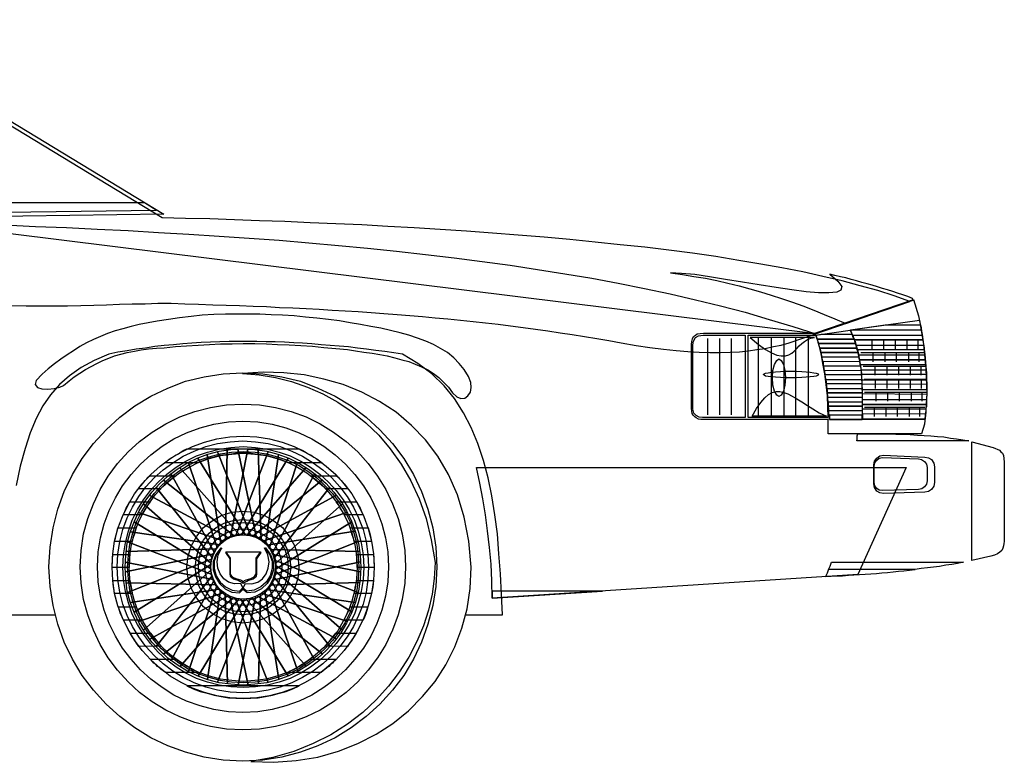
# Model space of a CAD drawing. Extents: x 638 to 1207, y 80 to 235.
# Tile 3 of 3: x 1010 to 1207, y 80 to 229. Entities that reach past the tile are written whole.
import ezdxf

# ---------------------------------------------------------------- set-up
doc = ezdxf.new("R2010")
doc.units = 0
doc.header["$LTSCALE"] = 25
doc.header["$MEASUREMENT"] = 0
doc.layers.add('2', color=7, linetype='CONTINUOUS')
doc.layers.add('7', color=7, linetype='CONTINUOUS')

msp = doc.modelspace()

# ---------------------------------------------------------------- linework, layer by layer
at = {"layer": '2', "linetype": 'CONTINUOUS'}
for points in [[(1169.82, 165.24), (1169.75, 165.46), (1169.67, 165.69), (1169.6, 165.91), (1169.52, 166.06), (1170.57, 166.21), (1176.78, 166.21), (1176.86, 165.99), (1177.01, 165.76), (1177.08, 165.46), (1177.15, 165.24), (1169.82, 165.24)], [(1147.74, 165.39), (1147.74, 150.05)], [(1150.21, 165.39), (1150.21, 150.05)], [(1152.54, 165.39), (1152.54, 150.05)], [(1156.35, 165.54), (1158, 164.19), (1159.42, 163.14), (1160.62, 162.47), (1161.67, 162.02), (1162.56, 161.87), (1163.39, 161.87), (1164.06, 162.09), (1164.66, 162.4), (1165.18, 162.84), (1165.71, 163.37), (1166.15, 163.89), (1166.68, 164.34), (1167.2, 164.79), (1167.8, 165.16), (1168.48, 165.46), (1169.22, 165.54), (1156.35, 165.54)], [(1170.05, 164.34), (1169.97, 164.56), (1169.97, 164.79), (1169.9, 165.01), (1169.82, 165.24), (1177.15, 165.24), (1177.23, 165.01), (1177.31, 164.79), (1177.38, 164.56), (1177.46, 164.34), (1170.05, 164.34)], [(1170.35, 163.44), (1170.27, 163.67), (1170.2, 163.89), (1170.12, 164.12), (1170.05, 164.34), (1177.46, 164.34), (1177.53, 164.12), (1177.61, 163.89), (1177.68, 163.67), (1177.76, 163.44), (1170.35, 163.44)], [(1170.57, 162.54), (1170.5, 162.77), (1170.5, 162.99), (1170.42, 163.22), (1170.35, 163.44), (1177.76, 163.44), (1177.83, 163.22), (1177.91, 162.99), (1177.91, 162.77), (1177.98, 162.54), (1170.57, 162.54)], [(1170.72, 161.64), (1170.72, 161.87), (1170.65, 162.09), (1170.65, 162.32), (1170.57, 162.54), (1177.98, 162.54), (1178.05, 162.32), (1178.05, 162.09), (1178.13, 161.87), (1178.13, 161.64), (1170.72, 161.64)], [(1162.11, 161.27), (1162.56, 160.97), (1163.01, 160.15), (1163.31, 158.95), (1163.39, 157.53), (1163.31, 156.03), (1163.01, 154.83), (1162.56, 154.01), (1162.11, 153.71), (1161.67, 154.01), (1161.22, 154.83), (1160.91, 156.03), (1160.84, 157.53), (1160.91, 158.95), (1161.22, 160.15), (1161.67, 160.97), (1162.11, 161.27)], [(1171.09, 159.85), (1171.02, 160.15), (1171.02, 160.37), (1171.02, 160.6), (1170.94, 160.82), (1178.35, 160.75), (1178.35, 160.52), (1178.43, 160.3), (1178.43, 160.07), (1178.43, 159.85), (1171.09, 159.85)], [(1164.51, 158.8), (1165.63, 158.8), (1166.68, 158.73), (1167.58, 158.65), (1168.4, 158.58), (1169.07, 158.5), (1169.6, 158.43), (1169.97, 158.28), (1170.05, 158.13), (1169.97, 157.98), (1169.6, 157.83), (1169.07, 157.75), (1168.4, 157.68), (1167.58, 157.6), (1166.68, 157.53), (1165.63, 157.46), (1164.51, 157.46), (1163.39, 157.46), (1162.41, 157.53), (1161.44, 157.6), (1160.62, 157.68), (1159.94, 157.75), (1159.42, 157.83), (1159.12, 157.98), (1158.97, 158.13), (1159.12, 158.28), (1159.42, 158.43), (1159.94, 158.5), (1160.62, 158.58), (1161.44, 158.65), (1162.41, 158.73), (1163.39, 158.8), (1164.51, 158.8)], [(1171.39, 158.05), (1171.39, 158.28), (1171.32, 158.5), (1171.32, 158.73), (1171.24, 159.03), (1178.58, 158.95), (1178.58, 158.73), (1178.65, 158.5), (1178.65, 158.28), (1178.65, 158.05), (1171.39, 158.05)], [(1156.73, 149.82), (1157.62, 151.32), (1158.45, 152.51), (1159.27, 153.49), (1160.02, 154.16), (1160.77, 154.54), (1161.52, 154.76), (1162.26, 154.76), (1163.09, 154.54), (1163.91, 154.24), (1164.73, 153.79), (1165.71, 153.26), (1166.68, 152.66), (1167.8, 151.92), (1168.92, 151.24), (1170.2, 150.49), (1171.62, 149.82), (1156.73, 149.82)]]:
    msp.add_lwpolyline(points, dxfattribs=at)
at = {"layer": '7', "linetype": 'CONTINUOUS'}
for points in [[(974.42, 229.3), (1038.7, 190.31)], [(1008.17, 171.97), (1011.09, 171.9), (1013.93, 171.9), (1016.7, 171.9), (1019.39, 171.9), (1022.02, 171.97), (1024.63, 172.05), (1027.18, 172.12), (1029.8, 172.27), (1032.34, 172.35), (1034.96, 172.35), (1037.5, 172.42), (1040.2, 172.42), (1042.89, 172.35), (1045.66, 172.27), (1048.51, 172.12), (1051.2, 172.05), (1053.9, 171.97), (1056.59, 171.82), (1059.28, 171.75), (1061.9, 171.6), (1064.6, 171.53), (1067.22, 171.38), (1069.84, 171.23), (1072.46, 171.08), (1075.07, 170.92), (1077.7, 170.78), (1080.31, 170.55), (1082.86, 170.4), (1085.48, 170.18), (1088.02, 169.95), (1090.57, 169.8), (1093.11, 169.51), (1095.66, 169.28), (1098.2, 169.05), (1100.75, 168.75), (1103.21, 168.53), (1105.76, 168.23), (1108.23, 167.93), (1110.77, 167.56), (1113.24, 167.26), (1115.71, 166.88), (1118.18, 166.51), (1120.65, 166.14), (1123.12, 165.76), (1125.59, 165.39), (1127.99, 164.94), (1130.46, 164.49), (1133.45, 163.97), (1136.22, 163.59), (1138.91, 163.22), (1141.46, 162.99), (1143.85, 162.77), (1146.1, 162.62), (1148.27, 162.54), (1150.36, 162.54), (1152.31, 162.62), (1154.18, 162.69), (1155.98, 162.92), (1157.7, 163.14), (1159.34, 163.37), (1160.99, 163.74), (1162.56, 164.04), (1164.13, 164.49), (1188.38, 172.8), (1185.24, 173.92), (1181.95, 174.97), (1178.43, 175.94), (1174.76, 176.91), (1170.94, 177.81), (1166.9, 178.71), (1162.71, 179.53), (1158.45, 180.28), (1154.03, 181.03), (1149.47, 181.78), (1144.75, 182.45), (1140.04, 183.05), (1135.17, 183.65), (1130.23, 184.17), (1125.22, 184.7), (1120.13, 185.22), (1114.97, 185.67), (1109.8, 186.12), (1104.64, 186.49), (1099.4, 186.87), (1094.16, 187.24), (1088.92, 187.54), (1083.61, 187.84), (1078.44, 188.14), (1073.2, 188.36), (1068.04, 188.59), (1062.95, 188.81), (1057.86, 188.96), (1052.85, 189.19), (1047.91, 189.34), (1043.04, 189.41), (1038.33, 189.56), (978.16, 226.08)], [(989.23, 192.55), (989.53, 192.33), (989.91, 192.03), (990.21, 191.81), (990.58, 191.58), (990.88, 191.28), (991.18, 191.06), (991.56, 190.76), (991.85, 190.53), (1037.13, 191.13), (1034.81, 192.55), (989.23, 192.55)], [(1038.7, 190.31), (991.48, 189.64)], [(1006.75, 188.14), (1012.96, 187.84), (1019.17, 187.62), (1025.31, 187.32), (1031.52, 187.01), (1037.65, 186.64), (1043.72, 186.27), (1049.78, 185.89), (1055.84, 185.52), (1061.83, 185.07), (1067.81, 184.55), (1073.73, 184.02), (1079.57, 183.5), (1085.4, 182.9), (1091.16, 182.23), (1096.93, 181.55), (1102.54, 180.8), (1108.15, 180.06), (1113.69, 179.23), (1119.16, 178.34), (1124.54, 177.44), (1129.86, 176.46), (1135.1, 175.42), (1140.26, 174.29), (1145.35, 173.1), (1150.36, 171.9), (1155.3, 170.63), (1160.17, 169.2), (1164.88, 167.78), (1169.52, 166.29), (987.96, 188.81)], [(1140.34, 178.56), (1142.73, 178.18), (1145.05, 177.81), (1147.37, 177.44), (1149.62, 176.99), (1151.86, 176.46), (1154.11, 175.94), (1156.28, 175.34), (1158.37, 174.74), (1160.54, 174.07), (1162.64, 173.4), (1164.81, 172.65), (1166.9, 171.9), (1169.07, 171.08), (1171.17, 170.18), (1173.34, 169.28), (1175.51, 168.38), (1189.06, 173.02), (1188.91, 173.4), (1187.93, 173.77), (1186.96, 174.14), (1185.91, 174.44), (1184.94, 174.82), (1183.89, 175.12), (1182.85, 175.42), (1181.87, 175.72), (1180.82, 176.09), (1179.78, 176.31), (1178.73, 176.61), (1177.68, 176.91), (1176.56, 177.21), (1175.51, 177.51), (1174.46, 177.74), (1173.34, 178.03), (1172.29, 178.26), (1173.94, 176.84), (1174.69, 175.79), (1174.54, 175.04), (1173.71, 174.67), (1172.14, 174.52), (1170.05, 174.52), (1167.58, 174.74), (1164.66, 175.12), (1161.52, 175.57), (1158.15, 176.16), (1154.78, 176.69), (1151.41, 177.21), (1148.19, 177.74), (1145.2, 178.18), (1142.58, 178.41), (1140.34, 178.56)], [(1147, 166.44), (1169.3, 166.44), (1189.13, 173.17), (1190.1, 169.88), (1190.85, 166.14), (1191.37, 162.17), (1191.68, 158.2), (1191.75, 154.39), (1191.6, 150.94), (1191.3, 148.18), (1190.7, 146.23), (1171.99, 146.23), (1171.99, 149.15), (1146.92, 149.15), (1146.4, 149.15), (1145.95, 149.22), (1145.5, 149.45), (1145.2, 149.67), (1144.9, 149.97), (1144.68, 150.35), (1144.6, 150.79), (1144.53, 151.32), (1144.53, 163.52), (1144.53, 164.19), (1144.6, 164.79), (1144.75, 165.31), (1144.97, 165.76), (1145.35, 166.06), (1145.72, 166.29), (1146.32, 166.36), (1147, 166.44)], [(1014.3, 158.2), (1013.11, 156.93), (1012.88, 156.11), (1013.33, 155.51), (1014.23, 155.29), (1015.43, 155.21), (1016.7, 155.36), (1017.82, 155.58), (1018.57, 155.96), (1019.69, 156.86), (1020.74, 157.68), (1021.87, 158.43), (1022.99, 159.18), (1024.11, 159.77), (1025.23, 160.37), (1026.43, 160.97), (1027.63, 161.42), (1028.82, 161.87), (1030.1, 162.25), (1031.37, 162.54), (1032.79, 162.84), (1034.14, 163.07), (1035.63, 163.29), (1037.21, 163.44), (1038.78, 163.52), (1041.02, 163.74), (1043.27, 163.89), (1045.59, 164.04), (1047.83, 164.19), (1050.08, 164.27), (1052.4, 164.27), (1054.64, 164.34), (1056.96, 164.34), (1059.28, 164.27), (1061.53, 164.19), (1063.85, 164.12), (1066.17, 163.97), (1068.49, 163.81), (1070.81, 163.59), (1073.2, 163.37), (1075.53, 163.14), (1077.17, 162.92), (1078.82, 162.62), (1080.46, 162.4), (1082.03, 162.17), (1083.53, 161.87), (1085.03, 161.5), (1086.45, 161.12), (1087.87, 160.75), (1089.14, 160.22), (1090.42, 159.7), (1091.69, 159.1), (1092.81, 158.35), (1093.86, 157.53), (1094.83, 156.63), (1095.81, 155.58), (1096.63, 154.46), (1097.45, 153.64), (1098.27, 153.34), (1099.1, 153.41), (1099.7, 153.86), (1100.22, 154.61), (1100.37, 155.51), (1100.29, 156.56), (1099.85, 157.75), (1098.95, 159.18), (1097.98, 160.37), (1096.85, 161.5), (1095.58, 162.54), (1094.23, 163.37), (1092.81, 164.19), (1091.24, 164.86), (1089.59, 165.46), (1087.87, 166.06), (1086.08, 166.51), (1084.2, 166.96), (1082.26, 167.41), (1080.24, 167.78), (1078.14, 168.16), (1076.05, 168.53), (1073.95, 168.9), (1071.71, 169.2), (1069.39, 169.43), (1067.14, 169.65), (1064.82, 169.88), (1062.5, 170.03), (1060.26, 170.1), (1057.94, 170.25), (1055.62, 170.25), (1053.3, 170.25), (1051.05, 170.25), (1048.73, 170.18), (1046.41, 170.03), (1044.17, 169.8), (1041.85, 169.51), (1039.6, 169.2), (1037.36, 168.83), (1035.56, 168.53), (1033.76, 168.16), (1032.12, 167.78), (1030.47, 167.33), (1028.9, 166.88), (1027.4, 166.36), (1025.98, 165.76), (1024.56, 165.16), (1023.21, 164.49), (1021.87, 163.74), (1020.59, 162.92), (1019.32, 162.09), (1018.05, 161.2), (1016.78, 160.3), (1015.5, 159.25), (1014.3, 158.2)], [(1176.48, 167.11), (1190.33, 169.05), (1191.08, 164.19), (1191.6, 159.25), (1191.75, 154.24), (1191.45, 149.22), (1178.88, 149.22), (1178.88, 152.37), (1178.88, 154.99), (1178.73, 157.38), (1178.58, 159.4), (1178.28, 161.35), (1177.83, 163.22), (1177.23, 165.09), (1176.48, 167.11)], [(1176.48, 167.03), (1176.48, 167.03), (1176.48, 167.11), (1176.48, 167.11), (1176.48, 167.11), (1183.44, 168.08), (1190.48, 168.08), (1190.55, 167.86), (1190.63, 167.56), (1190.63, 167.33), (1190.7, 167.03), (1176.48, 167.03)], [(1146.92, 166.06), (1155.3, 166.06), (1155.3, 149.52), (1146.77, 149.52), (1146.1, 149.6), (1145.5, 149.9), (1145.05, 150.42), (1144.82, 151.17), (1144.82, 164.12), (1144.97, 164.86), (1145.35, 165.54), (1145.95, 165.91), (1146.92, 166.06)], [(1155.9, 166.06), (1169.52, 166.06), (1170.05, 164.27), (1170.5, 162.4), (1170.87, 160.37), (1171.24, 158.28), (1171.54, 156.11), (1171.77, 153.86), (1171.84, 151.69), (1171.92, 149.52), (1155.9, 149.52), (1155.9, 166.06)], [(1176.41, 167.03), (1177.31, 164.94), (1177.91, 162.77), (1178.35, 160.6), (1178.65, 158.35), (1178.73, 156.11), (1178.8, 153.79), (1178.8, 151.47), (1178.8, 149.15), (1172.22, 149.15), (1172.07, 151.32), (1171.92, 153.56), (1171.69, 155.88), (1171.39, 158.05), (1171.02, 160.22), (1170.57, 162.32), (1170.12, 164.27), (1169.52, 166.06), (1176.41, 167.03)], [(1177.23, 165.09), (1177.15, 165.31), (1177.08, 165.54), (1176.93, 165.76), (1176.86, 166.06), (1190.85, 166.06), (1190.85, 165.84), (1190.93, 165.61), (1190.93, 165.39), (1191, 165.09), (1177.23, 165.09)], [(1099.25, 109.93), (1106.66, 109.93), (1106.43, 114.05), (1106.21, 118.16), (1105.91, 122.2), (1105.61, 126.17), (1105.09, 129.99), (1104.49, 133.81), (1103.74, 137.4), (1102.84, 140.92), (1101.72, 144.28), (1100.37, 147.5), (1098.8, 150.49), (1097, 153.34), (1094.91, 155.88), (1092.44, 158.28), (1089.67, 160.37), (1086.6, 162.25), (1084.81, 162.47), (1083.01, 162.77), (1081.21, 162.99), (1079.34, 163.22), (1077.55, 163.44), (1075.75, 163.67), (1073.88, 163.81), (1072.08, 163.97), (1070.29, 164.12), (1068.42, 164.27), (1066.54, 164.42), (1064.75, 164.49), (1062.88, 164.64), (1061, 164.71), (1059.21, 164.71), (1057.34, 164.79), (1055.47, 164.79), (1053.6, 164.79), (1051.8, 164.79), (1049.93, 164.71), (1048.06, 164.64), (1046.19, 164.56), (1044.32, 164.42), (1042.52, 164.27), (1040.65, 164.12), (1038.78, 163.97), (1036.91, 163.74), (1035.04, 163.44), (1033.17, 163.22), (1031.37, 162.92), (1029.5, 162.62), (1027.63, 162.25), (1024.71, 160.97), (1022.09, 159.55), (1019.77, 157.9), (1017.75, 156.11), (1015.95, 154.09), (1014.45, 151.84), (1013.11, 149.3), (1011.91, 146.45), (1010.86, 143.31), (1009.89, 139.79), (1009.07, 135.9)], [(1157.92, 165.54), (1157.92, 149.82)], [(1160.54, 165.54), (1160.54, 149.82)], [(1163.09, 165.54), (1163.09, 149.82)], [(1165.41, 165.54), (1165.41, 149.82)], [(1167.95, 165.54), (1167.95, 149.82)], [(1177.61, 165.09), (1190.93, 165.09)], [(1177.83, 163.07), (1177.76, 163.29), (1177.76, 163.59), (1177.68, 163.81), (1177.61, 164.04), (1191.15, 164.04), (1191.15, 163.81), (1191.23, 163.59), (1191.23, 163.37), (1191.23, 163.07), (1177.83, 163.07)], [(1180.75, 165.09), (1180.75, 163.22)], [(1183.07, 165.09), (1183.07, 163.22)], [(1185.39, 165.09), (1185.39, 163.22)], [(1187.78, 165.09), (1187.78, 163.22)], [(1189.96, 165.09), (1189.96, 163.22)], [(1178.28, 161.12), (1178.2, 161.35), (1178.2, 161.64), (1178.13, 161.87), (1178.05, 162.09), (1191.37, 162.09), (1191.37, 161.87), (1191.45, 161.64), (1191.45, 161.42), (1191.45, 161.12), (1178.28, 161.12)], [(1178.5, 162.54), (1191.15, 162.54)], [(1180.97, 162.54), (1180.97, 160.67)], [(1183.37, 162.54), (1183.37, 160.67)], [(1185.61, 162.54), (1185.61, 160.67)], [(1188.08, 162.54), (1188.08, 160.67)], [(1190.18, 162.54), (1190.18, 160.67)], [(1178.43, 160.07), (1178.43, 160.37), (1178.35, 160.6), (1178.35, 160.9), (1178.28, 161.12), (1191.45, 161.12), (1191.45, 160.9), (1191.52, 160.6), (1191.52, 160.37), (1191.52, 160.07), (1178.43, 160.07)], [(1054.57, 158.5), (1058.54, 158.28), (1062.35, 157.68), (1066.09, 156.78), (1069.61, 155.43), (1073.05, 153.79), (1076.27, 151.84), (1079.27, 149.6), (1082.03, 147.05), (1084.58, 144.28), (1086.83, 141.29), (1088.77, 138.07), (1090.42, 134.7), (1091.69, 131.11), (1092.66, 127.37), (1093.26, 123.55), (1093.49, 119.59), (1093.26, 115.62), (1092.66, 111.8), (1091.69, 108.06), (1090.42, 104.47), (1088.77, 101.03), (1086.83, 97.81), (1084.58, 94.82), (1082.03, 92.05), (1079.27, 89.58), (1076.27, 87.26), (1073.05, 85.31), (1069.61, 83.67), (1066.09, 82.39), (1062.35, 81.42), (1058.54, 80.82), (1054.57, 80.6), (1050.6, 80.82), (1046.79, 81.42), (1043.04, 82.39), (1039.53, 83.67), (1036.08, 85.31), (1032.87, 87.26), (1029.87, 89.58), (1027.1, 92.05), (1024.56, 94.82), (1022.31, 97.81), (1020.37, 101.03), (1018.72, 104.47), (1017.45, 108.06), (1016.48, 111.8), (1015.88, 115.62), (1015.65, 119.59), (1015.88, 123.55), (1016.48, 127.37), (1017.45, 131.11), (1018.72, 134.7), (1020.37, 138.07), (1022.31, 141.29), (1024.56, 144.28), (1027.1, 147.05), (1029.87, 149.6), (1032.87, 151.84), (1036.08, 153.79), (1039.53, 155.43), (1043.04, 156.78), (1046.79, 157.68), (1050.6, 158.28), (1054.57, 158.5)], [(1056.14, 80.52), (1060.78, 80.37), (1065.27, 80.75), (1069.61, 81.42), (1073.73, 82.62), (1077.62, 84.12), (1081.29, 85.99), (1084.66, 88.16), (1087.8, 90.7), (1090.57, 93.54), (1093.11, 96.61), (1095.28, 99.91), (1097.08, 103.5), (1098.5, 107.24), (1099.55, 111.13), (1100.15, 115.24), (1100.37, 119.51), (1099.92, 124.75), (1098.95, 129.54), (1097.6, 134.03), (1095.81, 138.07), (1093.64, 141.74), (1091.16, 145.03), (1088.4, 147.95), (1085.33, 150.57), (1081.96, 152.74), (1078.44, 154.61), (1074.7, 156.11), (1070.81, 157.23), (1066.84, 158.05), (1062.8, 158.5), (1058.61, 158.58), (1054.49, 158.35), (1057.79, 158.05), (1061.08, 157.53), (1064.3, 156.71), (1067.52, 155.58), (1070.59, 154.24), (1073.58, 152.59), (1076.5, 150.64), (1079.19, 148.47), (1081.81, 146), (1084.13, 143.24), (1086.3, 140.17), (1088.25, 136.8), (1089.89, 133.21), (1091.31, 129.24), (1092.36, 124.98), (1093.11, 120.41), (1092.96, 117.26), (1092.51, 114.12), (1091.77, 110.91), (1090.79, 107.76), (1089.44, 104.62), (1087.87, 101.48), (1085.93, 98.48), (1083.76, 95.64), (1081.29, 92.87), (1078.59, 90.33), (1075.53, 88.01), (1072.23, 85.91), (1068.64, 84.12), (1064.75, 82.54), (1060.56, 81.35), (1056.14, 80.52)], [(1178.65, 158.13), (1178.65, 158.43), (1178.65, 158.65), (1178.65, 158.88), (1178.58, 159.1), (1191.6, 159.1), (1191.6, 158.88), (1191.68, 158.65), (1191.68, 158.35), (1191.68, 158.13), (1178.65, 158.13)], [(1179.03, 159.85), (1191.52, 159.85)], [(1181.35, 159.85), (1181.35, 157.98)], [(1183.74, 159.85), (1183.74, 157.98)], [(1186.06, 159.85), (1186.06, 157.98)], [(1188.46, 159.85), (1188.46, 157.98)], [(1190.55, 159.85), (1190.55, 157.98)], [(1171.62, 156.26), (1171.62, 156.48), (1171.62, 156.71), (1171.54, 156.93), (1171.54, 157.16), (1178.73, 157.16), (1178.73, 156.93), (1178.73, 156.71), (1178.73, 156.48), (1178.73, 156.26), (1171.62, 156.26)], [(1178.8, 156.18), (1178.8, 156.41), (1178.8, 156.63), (1178.8, 156.86), (1178.73, 157.08), (1191.68, 157.08), (1191.68, 156.86), (1191.75, 156.63), (1191.75, 156.33), (1191.75, 156.11), (1178.8, 156.18)], [(1179.18, 157.23), (1191.6, 157.23)], [(1181.42, 157.23), (1181.42, 155.36)], [(1183.74, 157.23), (1183.74, 155.36)], [(1186.06, 157.23), (1186.06, 155.36)], [(1188.46, 157.23), (1188.46, 155.36)], [(1190.63, 157.23), (1190.63, 155.36)], [(1171.84, 154.46), (1171.84, 154.68), (1171.84, 154.91), (1171.77, 155.14), (1171.77, 155.36), (1178.8, 155.36), (1178.8, 155.14), (1178.8, 154.91), (1178.8, 154.68), (1178.8, 154.46), (1171.84, 154.46)], [(1171.92, 153.56), (1171.92, 153.79), (1171.92, 154.01), (1171.84, 154.24), (1171.84, 154.46), (1178.8, 154.46), (1178.8, 154.24), (1178.8, 154.01), (1178.8, 153.79), (1178.8, 153.56), (1171.92, 153.56)], [(1178.88, 154.24), (1178.88, 154.46), (1178.88, 154.68), (1178.88, 154.91), (1178.88, 155.14), (1191.75, 155.14), (1191.75, 154.91), (1191.75, 154.68), (1191.75, 154.39), (1191.75, 154.16), (1178.88, 154.24)], [(1179.25, 154.61), (1191.75, 154.61)], [(1181.57, 154.61), (1181.57, 152.81)], [(1183.89, 154.61), (1183.89, 152.81)], [(1186.21, 154.61), (1186.21, 152.81)], [(1188.61, 154.61), (1188.61, 152.81)], [(1190.78, 154.61), (1190.78, 152.81)], [(1054.57, 152.22), (1057.86, 152.07), (1061.08, 151.54), (1064.22, 150.72), (1067.22, 149.67), (1070.06, 148.25), (1072.76, 146.6), (1075.3, 144.73), (1077.62, 142.64), (1079.72, 140.32), (1081.59, 137.77), (1083.23, 135.08), (1084.58, 132.23), (1085.7, 129.24), (1086.53, 126.17), (1087.05, 122.88), (1087.2, 119.59), (1087.05, 116.29), (1086.53, 113), (1085.7, 109.93), (1084.58, 106.86), (1083.23, 104.02), (1081.59, 101.33), (1079.72, 98.86), (1077.62, 96.54), (1075.3, 94.37), (1072.76, 92.5), (1070.06, 90.85), (1067.22, 89.5), (1064.22, 88.38), (1061.08, 87.56), (1057.86, 87.03), (1054.57, 86.88), (1051.28, 87.03), (1048.06, 87.56), (1044.91, 88.38), (1041.92, 89.5), (1039.08, 90.85), (1036.38, 92.5), (1033.84, 94.37), (1031.52, 96.54), (1029.42, 98.86), (1027.55, 101.33), (1025.91, 104.02), (1024.56, 106.86), (1023.43, 109.93), (1022.61, 113), (1022.09, 116.29), (1021.94, 119.59), (1022.09, 122.88), (1022.61, 126.17), (1023.43, 129.24), (1024.56, 132.23), (1025.91, 135.08), (1027.55, 137.77), (1029.42, 140.32), (1031.52, 142.64), (1033.84, 144.73), (1036.38, 146.6), (1039.08, 148.25), (1041.92, 149.67), (1044.91, 150.72), (1048.06, 151.54), (1051.28, 152.07), (1054.57, 152.22)], [(1172.07, 151.77), (1172.07, 151.99), (1172.07, 152.22), (1172.07, 152.44), (1171.99, 152.66), (1178.8, 152.66), (1178.8, 152.44), (1178.8, 152.22), (1178.8, 151.99), (1178.8, 151.77), (1172.07, 151.77)], [(1178.88, 152.14), (1178.88, 152.44), (1178.88, 152.66), (1178.88, 152.89), (1178.88, 153.11), (1191.68, 153.11), (1191.68, 152.89), (1191.68, 152.66), (1191.68, 152.37), (1191.68, 152.14), (1178.88, 152.14)], [(1178.88, 151.24), (1178.88, 151.47), (1178.88, 151.69), (1178.88, 151.92), (1178.88, 152.14), (1191.68, 152.14), (1191.68, 151.92), (1191.68, 151.69), (1191.6, 151.39), (1191.6, 151.17), (1178.88, 151.24)], [(1172.14, 150.87), (1172.14, 151.09), (1172.14, 151.32), (1172.07, 151.54), (1172.07, 151.77), (1178.8, 151.77), (1178.8, 151.54), (1178.8, 151.32), (1178.8, 151.09), (1178.8, 150.87), (1172.14, 150.87)], [(1178.88, 150.27), (1178.88, 150.49), (1178.88, 150.72), (1178.88, 150.94), (1178.88, 151.24), (1191.6, 151.17), (1191.6, 150.94), (1191.6, 150.72), (1191.6, 150.42), (1191.52, 150.2), (1178.88, 150.27)], [(1178.88, 150.27), (1178.88, 149.97), (1178.88, 149.75), (1178.88, 149.52), (1178.88, 149.22), (1191.45, 149.22), (1191.45, 149.45), (1191.52, 149.75), (1191.52, 149.97), (1191.52, 150.2), (1178.88, 150.27)], [(1179.25, 151.62), (1191.37, 151.62)], [(1181.2, 151.62), (1181.2, 149.75)], [(1183.52, 151.62), (1183.52, 149.75)], [(1185.84, 151.62), (1185.84, 149.75)], [(1188.23, 151.62), (1188.23, 149.75)], [(1190.33, 151.62), (1190.33, 149.75)], [(1054.57, 148.77), (1057.56, 148.62), (1060.41, 148.18), (1063.18, 147.43), (1065.87, 146.45), (1068.42, 145.26), (1070.81, 143.76), (1073.05, 142.04), (1075.15, 140.17), (1077.02, 138.07), (1078.74, 135.83), (1080.24, 133.43), (1081.44, 130.89), (1082.41, 128.19), (1083.16, 125.42), (1083.61, 122.58), (1083.76, 119.59), (1083.61, 116.59), (1083.16, 113.67), (1082.41, 110.91), (1081.44, 108.21), (1080.24, 105.67), (1078.74, 103.27), (1077.02, 101.03), (1075.15, 98.93), (1073.05, 97.06), (1070.81, 95.34), (1068.42, 93.84), (1065.87, 92.65), (1063.18, 91.67), (1060.41, 90.93), (1057.56, 90.48), (1054.57, 90.33), (1051.65, 90.48), (1048.73, 90.93), (1045.96, 91.67), (1043.27, 92.65), (1040.72, 93.84), (1038.33, 95.34), (1036.08, 97.06), (1033.99, 98.93), (1032.12, 101.03), (1030.39, 103.27), (1028.98, 105.67), (1027.7, 108.21), (1026.73, 110.91), (1025.98, 113.67), (1025.53, 116.59), (1025.38, 119.59), (1025.53, 122.58), (1025.98, 125.42), (1026.73, 128.19), (1027.7, 130.89), (1028.98, 133.43), (1030.39, 135.83), (1032.12, 138.07), (1033.99, 140.17), (1036.08, 142.04), (1038.33, 143.76), (1040.72, 145.26), (1043.27, 146.45), (1045.96, 147.43), (1048.73, 148.18), (1051.65, 148.62), (1054.57, 148.77)], [(1172.22, 149.97), (1172.22, 149.75), (1172.22, 149.6), (1172.22, 149.37), (1172.22, 149.15), (1178.8, 149.15), (1178.8, 149.37), (1178.8, 149.6), (1178.8, 149.75), (1178.8, 149.97), (1172.22, 149.97)], [(1177.76, 144.81), (1177.83, 145.18), (1177.83, 145.55), (1177.83, 145.85), (1177.91, 146.23), (1179.48, 146.23), (1181.05, 146.23), (1182.54, 146.23), (1184.04, 146.23), (1185.54, 146.16), (1187.04, 146.16), (1188.46, 146.08), (1189.88, 146), (1191.23, 145.93), (1192.57, 145.85), (1193.92, 145.7), (1195.19, 145.63), (1196.54, 145.41), (1197.74, 145.26), (1199.01, 145.03), (1200.21, 144.81), (1177.76, 144.81)], [(1054.64, 145.78), (1057.34, 145.63), (1059.88, 145.26), (1062.43, 144.58), (1064.82, 143.68), (1067.07, 142.56), (1069.24, 141.29), (1071.26, 139.79), (1073.2, 138.07), (1074.85, 136.2), (1076.42, 134.18), (1077.7, 132.01), (1078.82, 129.69), (1079.72, 127.29), (1080.39, 124.75), (1080.76, 122.2), (1080.91, 119.51), (1080.76, 116.82), (1080.39, 114.2), (1079.72, 111.73), (1078.82, 109.33), (1077.7, 107.01), (1076.42, 104.84), (1074.85, 102.82), (1073.2, 100.95), (1071.26, 99.23), (1069.24, 97.66), (1067.07, 96.39), (1064.82, 95.27), (1062.43, 94.37), (1059.88, 93.69), (1057.34, 93.32), (1054.64, 93.17), (1051.95, 93.32), (1049.33, 93.69), (1046.86, 94.37), (1044.47, 95.27), (1042.15, 96.39), (1039.98, 97.66), (1037.96, 99.23), (1036.08, 100.95), (1034.36, 102.82), (1032.79, 104.84), (1031.52, 107.01), (1030.39, 109.33), (1029.5, 111.73), (1028.82, 114.2), (1028.45, 116.82), (1028.3, 119.51), (1028.45, 122.2), (1028.82, 124.75), (1029.5, 127.29), (1030.39, 129.69), (1031.52, 132.01), (1032.79, 134.18), (1034.36, 136.2), (1036.08, 138.07), (1037.96, 139.79), (1039.98, 141.29), (1042.15, 142.56), (1044.47, 143.68), (1046.86, 144.58), (1049.33, 145.26), (1051.95, 145.63), (1054.64, 145.78)], [(1054.57, 144.81), (1057.11, 144.66), (1059.66, 144.28), (1062.05, 143.68), (1064.37, 142.79), (1066.54, 141.74), (1068.64, 140.46), (1070.59, 139.05), (1072.38, 137.4), (1074.03, 135.6), (1075.45, 133.66), (1076.72, 131.56), (1077.77, 129.39), (1078.67, 127.07), (1079.27, 124.68), (1079.64, 122.13), (1079.79, 119.59), (1079.64, 117.04), (1079.27, 114.5), (1078.67, 112.1), (1077.77, 109.78), (1076.72, 107.61), (1075.45, 105.52), (1074.03, 103.57), (1072.38, 101.78), (1070.59, 100.13), (1068.64, 98.63), (1066.54, 97.36), (1064.37, 96.32), (1062.05, 95.42), (1059.66, 94.82), (1057.11, 94.44), (1054.57, 94.29), (1052.02, 94.44), (1049.48, 94.82), (1047.09, 95.42), (1044.76, 96.32), (1042.59, 97.36), (1040.5, 98.63), (1038.55, 100.13), (1036.76, 101.78), (1035.11, 103.57), (1033.69, 105.52), (1032.42, 107.61), (1031.37, 109.78), (1030.47, 112.1), (1029.87, 114.5), (1029.5, 117.04), (1029.35, 119.59), (1029.5, 122.13), (1029.87, 124.68), (1030.47, 127.07), (1031.37, 129.39), (1032.42, 131.56), (1033.69, 133.66), (1035.11, 135.6), (1036.76, 137.4), (1038.55, 139.05), (1040.5, 140.46), (1042.59, 141.74), (1044.76, 142.79), (1047.09, 143.68), (1049.48, 144.28), (1052.02, 144.66), (1054.57, 144.81)], [(1200.81, 120.86), (1200.81, 144.66), (1205.07, 143.53), (1205.52, 143.31), (1205.89, 143.16), (1206.34, 142.94), (1206.64, 142.64), (1206.94, 142.34), (1207.17, 141.89), (1207.24, 141.29), (1207.32, 140.54), (1207.32, 124.68), (1207.24, 124.22), (1207.17, 123.78), (1207.02, 123.33), (1206.79, 122.88), (1206.42, 122.5), (1205.97, 122.2), (1205.37, 121.91), (1204.62, 121.68), (1200.81, 120.86)], [(1054.64, 143.68), (1057.11, 143.53), (1059.51, 143.16), (1061.83, 142.56), (1064.07, 141.81), (1066.17, 140.77), (1068.11, 139.57), (1069.99, 138.15), (1071.71, 136.57), (1073.28, 134.85), (1074.7, 132.98), (1075.9, 131.04), (1076.94, 128.94), (1077.7, 126.7), (1078.29, 124.37), (1078.67, 121.98), (1078.82, 119.51), (1078.67, 117.04), (1078.29, 114.65), (1077.7, 112.33), (1076.94, 110.08), (1075.9, 107.99), (1074.7, 106.04), (1073.28, 104.17), (1071.71, 102.45), (1069.99, 100.88), (1068.11, 99.46), (1066.17, 98.26), (1064.07, 97.21), (1061.83, 96.46), (1059.51, 95.86), (1057.11, 95.49), (1054.64, 95.34), (1052.17, 95.49), (1049.78, 95.86), (1047.46, 96.46), (1045.22, 97.21), (1043.12, 98.26), (1041.17, 99.46), (1039.3, 100.88), (1037.58, 102.45), (1036.01, 104.17), (1034.59, 106.04), (1033.39, 107.99), (1032.34, 110.08), (1031.59, 112.33), (1031, 114.65), (1030.62, 117.04), (1030.47, 119.51), (1030.62, 121.98), (1031, 124.37), (1031.59, 126.7), (1032.34, 128.94), (1033.39, 131.04), (1034.59, 132.98), (1036.01, 134.85), (1037.58, 136.57), (1039.3, 138.15), (1041.17, 139.57), (1043.12, 140.77), (1045.22, 141.81), (1047.46, 142.56), (1049.78, 143.16), (1052.17, 143.53), (1054.64, 143.68)], [(1054.57, 143.24), (1056.96, 143.09), (1059.36, 142.79), (1061.6, 142.19), (1063.77, 141.36), (1065.79, 140.39), (1067.74, 139.19), (1069.61, 137.77), (1071.26, 136.27), (1072.83, 134.55), (1074.18, 132.76), (1075.37, 130.81), (1076.35, 128.72), (1077.17, 126.55), (1077.77, 124.3), (1078.07, 121.91), (1078.22, 119.51), (1078.07, 117.12), (1077.77, 114.72), (1077.17, 112.48), (1076.35, 110.31), (1075.37, 108.28), (1074.18, 106.34), (1072.83, 104.47), (1071.26, 102.82), (1069.61, 101.25), (1067.74, 99.91), (1065.79, 98.71), (1063.77, 97.73), (1061.6, 96.91), (1059.36, 96.32), (1056.96, 96.01), (1054.57, 95.86), (1052.17, 96.01), (1049.78, 96.32), (1047.53, 96.91), (1045.36, 97.73), (1043.34, 98.71), (1041.4, 99.91), (1039.53, 101.25), (1037.88, 102.82), (1036.31, 104.47), (1034.96, 106.34), (1033.76, 108.28), (1032.79, 110.31), (1031.97, 112.48), (1031.37, 114.72), (1031.07, 117.12), (1030.92, 119.51), (1031.07, 121.91), (1031.37, 124.3), (1031.97, 126.55), (1032.79, 128.72), (1033.76, 130.81), (1034.96, 132.76), (1036.31, 134.55), (1037.88, 136.27), (1039.53, 137.77), (1041.4, 139.19), (1043.34, 140.39), (1045.36, 141.36), (1047.53, 142.19), (1049.78, 142.79), (1052.17, 143.09), (1054.57, 143.24)], [(1054.64, 142.71), (1057.04, 142.56), (1059.28, 142.26), (1061.53, 141.66), (1063.7, 140.92), (1065.72, 139.94), (1067.59, 138.74), (1069.39, 137.4), (1071.03, 135.9), (1072.53, 134.25), (1073.88, 132.46), (1075.07, 130.59), (1076.05, 128.57), (1076.8, 126.4), (1077.4, 124.15), (1077.7, 121.91), (1077.84, 119.51), (1077.7, 117.12), (1077.4, 114.87), (1076.8, 112.63), (1076.05, 110.46), (1075.07, 108.43), (1073.88, 106.56), (1072.53, 104.77), (1071.03, 103.12), (1069.39, 101.63), (1067.59, 100.28), (1065.72, 99.08), (1063.7, 98.11), (1061.53, 97.36), (1059.28, 96.76), (1057.04, 96.46), (1054.64, 96.32), (1052.25, 96.46), (1050, 96.76), (1047.76, 97.36), (1045.59, 98.11), (1043.57, 99.08), (1041.7, 100.28), (1039.9, 101.63), (1038.25, 103.12), (1036.76, 104.77), (1035.41, 106.56), (1034.21, 108.43), (1033.24, 110.46), (1032.49, 112.63), (1031.89, 114.87), (1031.59, 117.12), (1031.44, 119.51), (1031.59, 121.91), (1031.89, 124.15), (1032.49, 126.4), (1033.24, 128.57), (1034.21, 130.59), (1035.41, 132.46), (1036.76, 134.25), (1038.25, 135.9), (1039.9, 137.4), (1041.7, 138.74), (1043.57, 139.94), (1045.59, 140.92), (1047.76, 141.66), (1050, 142.26), (1052.25, 142.56), (1054.64, 142.71)], [(1054.64, 142.34), (1056.96, 142.19), (1059.21, 141.89), (1061.38, 141.29), (1063.48, 140.54), (1065.5, 139.57), (1067.37, 138.44), (1069.09, 137.1), (1070.73, 135.68), (1072.23, 134.03), (1073.58, 132.23), (1074.7, 130.36), (1075.67, 128.42), (1076.42, 126.32), (1077.02, 124.08), (1077.32, 121.83), (1077.47, 119.51), (1077.32, 117.19), (1077.02, 114.95), (1076.42, 112.7), (1075.67, 110.61), (1074.7, 108.66), (1073.58, 106.71), (1072.23, 104.99), (1070.73, 103.35), (1069.09, 101.85), (1067.37, 100.58), (1065.5, 99.38), (1063.48, 98.41), (1061.38, 97.66), (1059.21, 97.06), (1056.96, 96.76), (1054.64, 96.61), (1052.33, 96.76), (1050.08, 97.06), (1047.83, 97.66), (1045.74, 98.41), (1043.79, 99.38), (1041.85, 100.58), (1040.13, 101.85), (1038.48, 103.35), (1036.98, 104.99), (1035.71, 106.71), (1034.51, 108.66), (1033.54, 110.61), (1032.79, 112.7), (1032.19, 114.95), (1031.89, 117.19), (1031.74, 119.51), (1031.89, 121.83), (1032.19, 124.08), (1032.79, 126.32), (1033.54, 128.42), (1034.51, 130.36), (1035.71, 132.23), (1036.98, 134.03), (1038.48, 135.68), (1040.13, 137.1), (1041.85, 138.44), (1043.79, 139.57), (1045.74, 140.54), (1047.83, 141.29), (1050.08, 141.89), (1052.33, 142.19), (1054.64, 142.34)], [(1038.85, 140.46), (1039.38, 140.84), (1039.9, 141.22), (1040.42, 141.59), (1041.02, 141.96), (1041.62, 142.26), (1042.15, 142.64), (1042.74, 142.94), (1043.34, 143.24), (1065.87, 143.24), (1066.47, 142.94), (1067.07, 142.64), (1067.67, 142.26), (1068.27, 141.96), (1068.79, 141.59), (1069.39, 141.22), (1069.91, 140.84), (1070.44, 140.46), (1063.62, 140.46), (1062.58, 140.92), (1061.53, 141.29), (1060.41, 141.59), (1059.28, 141.89), (1058.16, 142.04), (1057.04, 142.19), (1055.84, 142.34), (1054.64, 142.34), (1053.45, 142.34), (1052.25, 142.19), (1051.13, 142.04), (1049.93, 141.89), (1048.81, 141.59), (1047.68, 141.29), (1046.63, 140.92), (1045.59, 140.46), (1038.85, 140.46)], [(1056.14, 125.8), (1049.48, 142.64), (1056.14, 125.8)], [(1051.43, 143.01), (1051.05, 125.05), (1051.43, 143.01)], [(1055.54, 143.16), (1052.1, 125.57), (1055.54, 143.16)], [(1059.66, 142.64), (1053.15, 125.87), (1059.66, 142.64)], [(1057.26, 125.42), (1053.52, 143.16), (1057.26, 125.42)], [(1058.24, 124.83), (1057.64, 143.01), (1058.24, 124.83)], [(1043.64, 140.46), (1049.41, 123.48), (1043.64, 140.46)], [(1055.09, 125.95), (1045.51, 141.36), (1055.09, 125.95)], [(1047.39, 142.11), (1050.15, 124.3), (1047.39, 142.11)], [(1063.62, 141.36), (1054.27, 126.02), (1063.62, 141.36)], [(1059.06, 124.15), (1061.68, 142.11), (1059.06, 124.15)], [(1059.81, 123.25), (1065.5, 140.54), (1059.81, 123.25)], [(1183.07, 141.96), (1191.37, 141.59), (1192.12, 141.44), (1192.72, 141.07), (1193.17, 140.39), (1193.32, 139.64), (1193.32, 136.5), (1193.17, 135.75), (1192.72, 135.08), (1192.12, 134.7), (1191.37, 134.55), (1183.07, 134.25), (1182.32, 134.4), (1181.72, 134.78), (1181.27, 135.45), (1181.12, 136.2), (1181.12, 140.02), (1181.27, 140.77), (1181.72, 141.36), (1182.32, 141.81), (1183.07, 141.96)], [(1182.85, 141.51), (1190.1, 141.22), (1190.7, 141.07), (1191.3, 140.69), (1191.68, 140.17), (1191.83, 139.49), (1191.83, 136.8), (1191.68, 136.13), (1191.3, 135.6), (1190.78, 135.23), (1190.1, 135.08), (1182.85, 134.85), (1182.24, 134.93), (1181.72, 135.3), (1181.35, 135.83), (1181.2, 136.5), (1181.2, 139.79), (1181.35, 140.46), (1181.72, 140.99), (1182.24, 141.36), (1182.85, 141.51)], [(1040.13, 138.3), (1048.81, 122.5), (1040.13, 138.3)], [(1053.97, 125.95), (1041.85, 139.49), (1053.97, 125.95)], [(1067.22, 139.49), (1055.39, 126.02), (1067.22, 139.49)], [(1060.41, 122.28), (1069.01, 138.3), (1060.41, 122.28)], [(1101.42, 139.49), (1187.63, 139.49), (1177.91, 118.01), (1104.56, 113.3), (1104.49, 116.74), (1104.34, 120.11), (1104.04, 123.48), (1103.66, 126.77), (1103.21, 129.99), (1102.69, 133.21), (1102.09, 136.35), (1101.42, 139.49)], [(1033.61, 135.23), (1033.84, 135.53), (1034.14, 135.9), (1034.44, 136.2), (1034.66, 136.57), (1034.96, 136.87), (1035.26, 137.25), (1035.56, 137.55), (1035.86, 137.85), (1041.1, 137.85), (1040.65, 137.55), (1040.28, 137.25), (1039.9, 136.95), (1039.53, 136.65), (1039.15, 136.27), (1038.78, 135.98), (1038.4, 135.6), (1038.03, 135.23), (1033.61, 135.23)], [(1052.85, 125.72), (1038.63, 136.95), (1052.85, 125.72)], [(1070.51, 137.02), (1056.52, 125.72), (1070.51, 137.02)], [(1071.18, 135.23), (1070.81, 135.6), (1070.44, 135.98), (1070.06, 136.27), (1069.69, 136.65), (1069.31, 136.95), (1068.94, 137.25), (1068.57, 137.55), (1068.19, 137.85), (1073.35, 137.85), (1073.65, 137.55), (1073.95, 137.25), (1074.25, 136.87), (1074.55, 136.57), (1074.78, 136.2), (1075.07, 135.9), (1075.37, 135.53), (1075.6, 135.23), (1071.18, 135.23)], [(1037.13, 135.45), (1048.36, 121.46), (1037.13, 135.45)], [(1060.78, 121.23), (1072.01, 135.53), (1060.78, 121.23)], [(1030.54, 129.99), (1030.85, 130.66), (1031.15, 131.33), (1031.52, 132.01), (1031.82, 132.61), (1035.93, 132.61), (1035.48, 132.01), (1035.11, 131.33), (1034.66, 130.66), (1034.29, 129.99), (1030.54, 129.99)], [(1051.8, 125.35), (1035.78, 133.96), (1051.8, 125.35)], [(1073.35, 133.96), (1057.56, 125.35), (1073.35, 133.96)], [(1074.92, 129.99), (1074.55, 130.66), (1074.1, 131.33), (1073.73, 132.01), (1073.28, 132.61), (1077.4, 132.61), (1077.7, 132.01), (1078.07, 131.33), (1078.37, 130.66), (1078.67, 129.99), (1074.92, 129.99)], [(1050.83, 124.75), (1033.61, 130.44), (1050.83, 124.75)], [(1034.59, 132.23), (1048.13, 120.33), (1034.59, 132.23)], [(1054.57, 130.74), (1056.81, 130.51), (1058.91, 129.84), (1060.78, 128.79), (1062.5, 127.44), (1063.85, 125.72), (1064.9, 123.85), (1065.57, 121.76), (1065.79, 119.51), (1065.57, 117.26), (1064.9, 115.17), (1063.85, 113.3), (1062.5, 111.58), (1060.78, 110.23), (1058.91, 109.18), (1056.81, 108.51), (1054.57, 108.28), (1052.33, 108.51), (1050.23, 109.18), (1048.36, 110.23), (1046.63, 111.58), (1045.29, 113.3), (1044.24, 115.17), (1043.57, 117.26), (1043.34, 119.51), (1043.57, 121.76), (1044.24, 123.85), (1045.29, 125.72), (1046.63, 127.44), (1048.36, 128.79), (1050.23, 129.84), (1052.33, 130.51), (1054.57, 130.74)], [(1075.53, 130.51), (1058.54, 124.75), (1075.53, 130.51)], [(1061, 120.18), (1074.55, 132.23), (1061, 120.18)], [(1032.72, 128.57), (1048.06, 119.21), (1032.72, 128.57)], [(1054.57, 129.09), (1056.52, 128.87), (1058.31, 128.34), (1059.96, 127.44), (1061.38, 126.32), (1062.5, 124.9), (1063.4, 123.25), (1063.92, 121.46), (1064.15, 119.51), (1063.92, 117.57), (1063.4, 115.77), (1062.5, 114.12), (1061.38, 112.7), (1059.96, 111.58), (1058.31, 110.68), (1056.52, 110.15), (1054.57, 109.93), (1052.62, 110.15), (1050.83, 110.68), (1049.18, 111.58), (1047.76, 112.7), (1046.63, 114.12), (1045.74, 115.77), (1045.22, 117.57), (1044.99, 119.51), (1045.22, 121.46), (1045.74, 123.25), (1046.63, 124.9), (1047.76, 126.32), (1049.18, 127.44), (1050.83, 128.34), (1052.62, 128.87), (1054.57, 129.09)], [(1054.64, 128.49), (1056.44, 128.34), (1058.16, 127.82), (1059.66, 126.92), (1061, 125.87), (1062.05, 124.52), (1062.95, 123.03), (1063.48, 121.31), (1063.62, 119.51), (1063.48, 117.72), (1062.95, 115.99), (1062.05, 114.5), (1061, 113.15), (1059.66, 112.1), (1058.16, 111.2), (1056.44, 110.68), (1054.64, 110.53), (1052.85, 110.68), (1051.13, 111.2), (1049.63, 112.1), (1048.28, 113.15), (1047.24, 114.5), (1046.34, 115.99), (1045.81, 117.72), (1045.66, 119.51), (1045.81, 121.31), (1046.34, 123.03), (1047.24, 124.52), (1048.28, 125.87), (1049.63, 126.92), (1051.13, 127.82), (1052.85, 128.34), (1054.64, 128.49)], [(1061, 119.06), (1076.42, 128.57), (1061, 119.06)], [(1028.82, 124.68), (1028.98, 125.35), (1029.12, 126.02), (1029.35, 126.7), (1029.5, 127.37), (1033.17, 127.37), (1032.94, 126.7), (1032.72, 126.02), (1032.49, 125.35), (1032.34, 124.68), (1028.82, 124.68)], [(1050, 124), (1032.04, 126.62), (1050, 124)], [(1054.64, 127.22), (1056.22, 127.07), (1057.64, 126.62), (1058.98, 125.87), (1060.11, 124.98), (1061, 123.85), (1061.75, 122.5), (1062.2, 121.08), (1062.35, 119.51), (1062.2, 117.94), (1061.75, 116.52), (1061, 115.17), (1060.11, 114.05), (1058.98, 113.15), (1057.64, 112.4), (1056.22, 111.95), (1054.64, 111.8), (1053.07, 111.95), (1051.65, 112.4), (1050.3, 113.15), (1049.18, 114.05), (1048.28, 115.17), (1047.53, 116.52), (1047.09, 117.94), (1046.94, 119.51), (1047.09, 121.08), (1047.53, 122.5), (1048.28, 123.85), (1049.18, 124.98), (1050.3, 125.87), (1051.65, 126.62), (1053.07, 127.07), (1054.64, 127.22)], [(1077.09, 126.7), (1059.36, 123.93), (1077.09, 126.7)], [(1076.87, 124.68), (1076.72, 125.35), (1076.5, 126.02), (1076.27, 126.7), (1076.05, 127.37), (1079.72, 127.37), (1079.86, 126.7), (1080.09, 126.02), (1080.24, 125.35), (1080.39, 124.68), (1076.87, 124.68)], [(1031.44, 124.6), (1048.21, 118.09), (1031.44, 124.6)], [(1054.64, 126.17), (1053.3, 126.02), (1052.02, 125.65), (1050.9, 125.05), (1049.93, 124.22), (1049.11, 123.25), (1048.51, 122.13), (1048.13, 120.86), (1047.98, 119.51), (1048.13, 118.16), (1048.51, 116.89), (1049.11, 115.77), (1049.93, 114.8), (1050.9, 113.97), (1052.02, 113.37), (1053.3, 113), (1054.64, 112.85), (1055.99, 113), (1057.26, 113.37), (1058.39, 113.97), (1059.36, 114.8), (1060.18, 115.77), (1060.78, 116.89), (1061.16, 118.16), (1061.31, 119.51), (1061.16, 120.86), (1060.78, 122.13), (1060.18, 123.25), (1059.36, 124.22), (1058.39, 125.05), (1057.26, 125.65), (1055.99, 126.02), (1054.64, 126.17)], [(1054.57, 126.02), (1055.92, 125.87), (1057.11, 125.5), (1058.24, 124.9), (1059.21, 124.15), (1059.96, 123.18), (1060.56, 122.06), (1060.93, 120.86), (1061.08, 119.51), (1060.93, 118.24), (1060.56, 117.04), (1059.96, 115.92), (1059.21, 114.95), (1058.24, 114.2), (1057.11, 113.6), (1055.92, 113.22), (1054.57, 113.07), (1053.3, 113.22), (1052.1, 113.6), (1050.98, 114.2), (1050, 114.95), (1049.26, 115.92), (1048.66, 117.04), (1048.28, 118.24), (1048.13, 119.51), (1048.28, 120.86), (1048.66, 122.06), (1049.26, 123.18), (1050, 124.15), (1050.98, 124.9), (1052.1, 125.5), (1053.3, 125.87), (1054.57, 126.02)], [(1060.85, 117.94), (1077.7, 124.68), (1060.85, 117.94)], [(1049.26, 123.18), (1031.15, 122.65), (1049.26, 123.18)], [(1049.93, 122.88), (1050.15, 123.4), (1049.11, 122.06), (1048.58, 120.56), (1048.58, 118.99), (1049.03, 117.57), (1049.85, 116.22), (1050.98, 115.17), (1052.33, 114.5), (1053.9, 114.35), (1054.57, 115.02), (1054.42, 115.32), (1054.42, 115.24)], [(1050.3, 123.4), (1049.33, 122.13), (1048.81, 120.71), (1048.81, 119.21), (1049.18, 117.79), (1050, 116.52), (1051.05, 115.54), (1052.4, 114.87), (1053.9, 114.72), (1054.57, 115.39), (1054.12, 116.22), (1052.85, 116.14), (1051.65, 116.52), (1050.75, 117.19), (1050, 118.16), (1049.55, 119.29), (1049.41, 120.56), (1049.63, 121.98), (1050.3, 123.4)], [(1051.13, 122.5), (1052.02, 121.31), (1052.02, 118.31), (1052.1, 117.94), (1052.33, 117.64), (1052.7, 117.42), (1053.15, 117.26), (1053.6, 117.12), (1054.05, 116.97), (1054.35, 116.82), (1054.64, 116.59), (1054.87, 116.82), (1055.24, 116.97), (1055.69, 117.12), (1056.14, 117.26), (1056.52, 117.42), (1056.89, 117.64), (1057.11, 117.94), (1057.19, 118.31), (1057.19, 121.31), (1058.09, 122.5), (1051.13, 122.5)], [(1058.91, 123.4), (1059.88, 122.13), (1060.41, 120.71), (1060.41, 119.21), (1060.03, 117.79), (1059.21, 116.52), (1058.16, 115.54), (1056.81, 114.87), (1055.32, 114.72), (1054.64, 115.39), (1055.09, 116.22), (1056.37, 116.14), (1057.56, 116.52), (1058.46, 117.19), (1059.21, 118.16), (1059.66, 119.29), (1059.81, 120.56), (1059.58, 121.98), (1058.91, 123.4)], [(1059.28, 122.88), (1059.06, 123.4), (1060.11, 122.06), (1060.63, 120.56), (1060.7, 118.99), (1060.26, 117.57), (1059.44, 116.22), (1058.31, 115.17), (1056.96, 114.5), (1055.39, 114.35), (1054.64, 115.02), (1054.79, 115.24), (1054.79, 115.24)], [(1078.07, 122.65), (1060.11, 123.03), (1078.07, 122.65)], [(1028.3, 119.44), (1028.3, 119.44), (1028.3, 119.51), (1028.3, 119.51), (1028.3, 119.51), (1028.3, 120.11), (1028.37, 120.78), (1028.37, 121.46), (1028.45, 122.06), (1031.89, 122.06), (1031.82, 121.46), (1031.82, 120.78), (1031.74, 120.18), (1031.74, 119.51), (1031.74, 119.51), (1031.74, 119.51), (1031.74, 119.44), (1031.74, 119.44), (1028.3, 119.44)], [(1048.73, 122.2), (1030.92, 118.54), (1048.73, 122.2)], [(1048.36, 121.16), (1031.44, 114.42), (1048.36, 121.16)], [(1051.2, 122.43), (1051.05, 122.43), (1051.95, 121.16), (1051.95, 118.09), (1052.02, 117.72), (1052.33, 117.42), (1052.7, 117.19), (1053.07, 117.04), (1053.6, 116.89), (1053.97, 116.67), (1054.35, 116.52), (1054.64, 116.29), (1054.94, 116.52), (1055.32, 116.67), (1055.69, 116.89), (1056.22, 117.04), (1056.59, 117.19), (1056.96, 117.42), (1057.26, 117.72), (1057.34, 118.09), (1057.34, 121.16), (1058.24, 122.43), (1058.01, 122.43), (1058.01, 122.43)], [(1060.41, 116.89), (1078.22, 120.56), (1060.41, 116.89)], [(1078.22, 118.54), (1060.63, 122.06), (1078.22, 118.54)], [(1077.7, 114.42), (1060.93, 120.93), (1077.7, 114.42)], [(1077.47, 119.44), (1077.47, 119.44), (1077.47, 119.51), (1077.47, 119.51), (1077.47, 119.51), (1077.47, 120.18), (1077.4, 120.78), (1077.4, 121.46), (1077.32, 122.06), (1080.76, 122.06), (1080.84, 121.46), (1080.84, 120.78), (1080.91, 120.11), (1080.91, 119.51), (1080.91, 119.51), (1080.91, 119.51), (1080.91, 119.44), (1080.91, 119.44), (1077.47, 119.44)], [(1030.92, 120.48), (1048.58, 117.04), (1030.92, 120.48)], [(1048.13, 120.04), (1032.72, 110.46), (1048.13, 120.04)], [(1048.13, 118.91), (1034.59, 106.86), (1048.13, 118.91)], [(1076.42, 110.53), (1061.08, 119.81), (1076.42, 110.53)], [(1074.55, 106.86), (1061.08, 118.69), (1074.55, 106.86)], [(1172.07, 119.06), (1171.92, 118.69), (1171.77, 118.31), (1171.62, 118.01), (1171.47, 117.64), (1172.59, 117.72), (1173.71, 117.79), (1174.84, 117.79), (1176.03, 117.87), (1177.15, 117.94), (1178.28, 118.01), (1179.4, 118.09), (1180.52, 118.16), (1181.65, 118.24), (1182.77, 118.39), (1183.89, 118.46), (1185.02, 118.54), (1186.06, 118.69), (1187.18, 118.76), (1188.31, 118.91), (1189.43, 119.06), (1172.07, 119.06)], [(1172.07, 119.06), (1172.22, 119.44), (1172.37, 119.74), (1172.52, 120.11), (1172.67, 120.48), (1199.16, 120.48), (1197.96, 120.26), (1196.76, 120.04), (1195.57, 119.89), (1194.29, 119.66), (1193.1, 119.51), (1191.9, 119.36), (1190.63, 119.21), (1189.43, 119.06), (1172.07, 119.06)], [(1028.82, 114.2), (1028.75, 114.87), (1028.6, 115.54), (1028.52, 116.14), (1028.45, 116.82), (1031.89, 116.82), (1032.04, 116.14), (1032.12, 115.47), (1032.27, 114.8), (1032.34, 114.2), (1028.82, 114.2)], [(1048.36, 117.79), (1037.13, 103.57), (1048.36, 117.79)], [(1048.73, 116.74), (1040.13, 100.73), (1048.73, 116.74)], [(1072.08, 103.57), (1060.78, 117.57), (1072.08, 103.57)], [(1076.87, 114.2), (1077.02, 114.8), (1077.09, 115.47), (1077.25, 116.14), (1077.32, 116.82), (1080.76, 116.82), (1080.69, 116.14), (1080.61, 115.54), (1080.46, 114.87), (1080.39, 114.2), (1076.87, 114.2)], [(1031.15, 116.37), (1049.11, 115.99), (1031.15, 116.37)], [(1032.04, 112.4), (1049.78, 115.09), (1032.04, 112.4)], [(1049.33, 115.77), (1043.64, 98.56), (1049.33, 115.77)], [(1050.08, 114.95), (1047.46, 96.99), (1050.08, 114.95)], [(1061.75, 96.99), (1058.98, 114.72), (1061.75, 96.99)], [(1059.21, 115.02), (1077.09, 112.4), (1059.21, 115.02)], [(1065.57, 98.56), (1059.81, 115.54), (1065.57, 98.56)], [(1059.88, 115.92), (1077.99, 116.44), (1059.88, 115.92)], [(1069.01, 100.8), (1060.41, 116.52), (1069.01, 100.8)], [(1104.56, 114.72), (1104.56, 114.35), (1104.56, 114.05), (1104.56, 113.67), (1104.56, 113.3), (1126.71, 114.72), (1104.56, 114.72)], [(1033.61, 108.59), (1050.6, 114.35), (1033.61, 108.59)], [(1035.86, 105.07), (1051.57, 113.75), (1035.86, 105.07)], [(1038.63, 102.08), (1052.62, 113.3), (1038.63, 102.08)], [(1041.92, 99.53), (1053.74, 113.07), (1041.92, 99.53)], [(1045.59, 97.66), (1054.87, 113), (1045.59, 97.66)], [(1049.48, 96.46), (1055.99, 113.15), (1049.48, 96.46)], [(1050.98, 114.2), (1051.5, 96.09), (1050.98, 114.2)], [(1051.95, 113.67), (1055.62, 95.86), (1051.95, 113.67)], [(1053, 113.3), (1059.66, 96.39), (1053, 113.3)], [(1053.6, 95.86), (1057.11, 113.52), (1053.6, 95.86)], [(1054.12, 113.07), (1063.62, 97.66), (1054.12, 113.07)], [(1055.24, 113.07), (1067.29, 99.61), (1055.24, 113.07)], [(1056.29, 113.3), (1070.59, 102.08), (1056.29, 113.3)], [(1057.34, 113.75), (1073.35, 105.14), (1057.34, 113.75)], [(1057.71, 96.09), (1058.09, 114.05), (1057.71, 96.09)], [(1058.31, 114.27), (1075.53, 108.59), (1058.31, 114.27)], [(1030.62, 108.88), (1030.32, 109.48), (1030.02, 110.15), (1029.8, 110.83), (1029.57, 111.58), (1033.17, 111.58), (1033.46, 110.91), (1033.76, 110.23), (1034.06, 109.56), (1034.44, 108.88), (1030.62, 108.88)], [(1074.85, 108.88), (1075.15, 109.56), (1075.45, 110.23), (1075.75, 110.91), (1076.05, 111.58), (1079.64, 111.58), (1079.42, 110.83), (1079.19, 110.15), (1078.97, 109.48), (1078.67, 108.88), (1074.85, 108.88)], [(1005.25, 109.93), (1016.96, 109.93)], [(1033.69, 103.57), (1033.24, 104.24), (1032.79, 104.92), (1032.34, 105.59), (1031.97, 106.26), (1036.01, 106.26), (1036.53, 105.59), (1037.06, 104.92), (1037.65, 104.24), (1038.18, 103.65), (1033.69, 103.57)], [(1071.03, 103.65), (1071.56, 104.24), (1072.16, 104.92), (1072.68, 105.59), (1073.2, 106.26), (1077.25, 106.26), (1076.87, 105.59), (1076.42, 104.92), (1075.97, 104.24), (1075.53, 103.57), (1071.03, 103.65)], [(1039, 98.41), (1038.55, 98.71), (1038.18, 99.01), (1037.8, 99.31), (1037.43, 99.61), (1037.06, 99.98), (1036.68, 100.28), (1036.38, 100.65), (1036.01, 101.03), (1041.25, 101.03), (1041.77, 100.65), (1042.3, 100.28), (1042.89, 99.91), (1043.42, 99.61), (1044.02, 99.23), (1044.54, 98.93), (1045.14, 98.71), (1045.74, 98.41), (1039, 98.41)], [(1063.48, 98.41), (1064.07, 98.71), (1064.67, 98.93), (1065.27, 99.23), (1065.87, 99.61), (1066.39, 99.91), (1066.92, 100.28), (1067.44, 100.65), (1067.96, 101.03), (1073.2, 101.03), (1072.83, 100.65), (1072.53, 100.28), (1072.16, 99.98), (1071.78, 99.61), (1071.41, 99.31), (1071.03, 99.01), (1070.66, 98.71), (1070.29, 98.41), (1063.48, 98.41)], [(1043.34, 95.71), (1044.61, 95.12), (1045.96, 94.59), (1047.39, 94.22), (1048.81, 93.84), (1050.23, 93.54), (1051.65, 93.32), (1053.15, 93.25), (1054.64, 93.17), (1056.14, 93.25), (1057.64, 93.32), (1059.06, 93.54), (1060.48, 93.84), (1061.9, 94.22), (1063.25, 94.59), (1064.6, 95.12), (1065.87, 95.71), (1043.34, 95.71)]]:
    msp.add_lwpolyline(points, dxfattribs=at)

doc.saveas('drawing.dxf')
